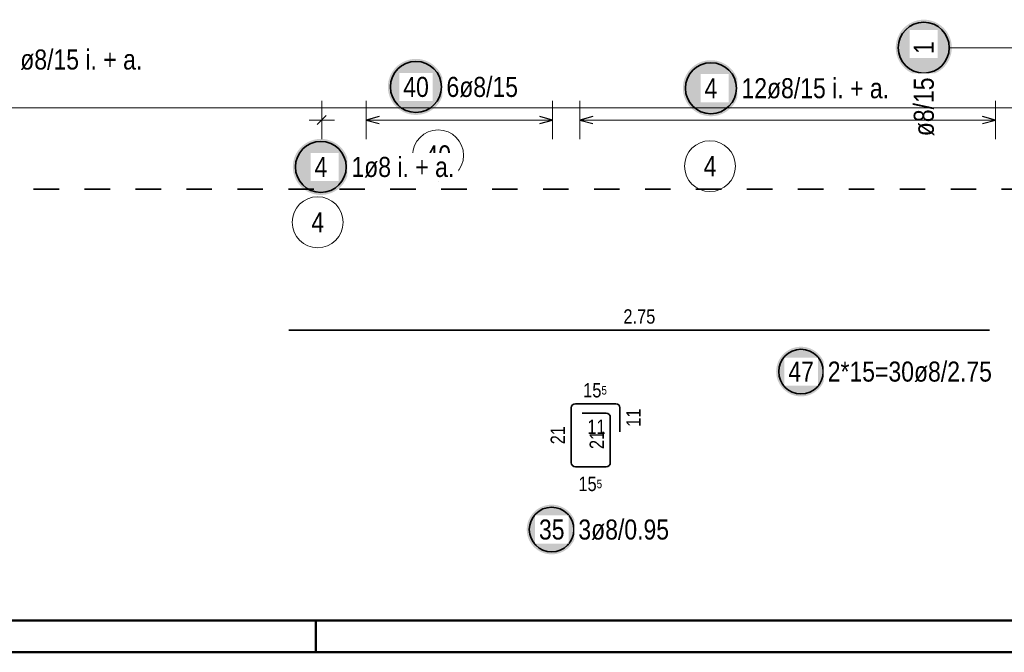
# Model space of a CAD drawing. Header units: millimetres. Extents: x -4.8 to 37.2, y -12 to 28.3.
# Tile 3 of 82: x 4.1 to 8, y 0 to 2.5. Entities that reach past the tile are written whole.
import ezdxf

# ---------------------------------------------------------------- set-up
doc = ezdxf.new("R2010")
doc.units = ezdxf.units.MM
doc.linetypes.add('HIDDEN', pattern=[0.375, 0.25, -0.125])
doc.layers.add('nplo Bewehrung', color=7, linetype='Continuous', lineweight=20)
doc.styles.add('Arial Narrow', font='ARIALN.TTF')

msp = doc.modelspace()

# ---------------------------------------------------------------- hatches: boundary and pattern name
at = {"lineweight": 25, "true_color": 0xffffff}
for points in [[(7.747117, 2.37388), (7.74705, 2.377719), (7.746849, 2.381553), (7.746514, 2.385378), (7.746046, 2.389189), (7.745445, 2.392981), (7.744713, 2.39675), (7.743849, 2.400491), (7.742855, 2.4042), (7.741733, 2.407872), (7.740483, 2.411502), (7.739107, 2.415087), (7.737607, 2.418621), (7.735984, 2.422101), (7.734241, 2.425522), (7.732379, 2.42888), (7.730402, 2.432171), (7.728311, 2.435391), (7.726108, 2.438536), (7.723798, 2.441603), (7.721381, 2.444587), (7.718863, 2.447484), (7.716244, 2.450292), (7.713529, 2.453007), (7.710721, 2.455626), (7.707823, 2.458145), (7.704839, 2.460561), (7.701773, 2.462872), (7.698628, 2.465074), (7.695408, 2.467165), (7.692117, 2.469143), (7.688758, 2.471004), (7.685337, 2.472747), (7.681858, 2.47437), (7.678323, 2.47587), (7.674739, 2.477246), (7.671108, 2.478496), (7.667437, 2.479619), (7.663728, 2.480613), (7.659987, 2.481476), (7.656218, 2.482209), (7.652426, 2.482809), (7.648615, 2.483277), (7.64479, 2.483612), (7.640956, 2.483813), (7.637117, 2.48388), (7.633278, 2.483813), (7.629443, 2.483612), (7.625618, 2.483277), (7.621808, 2.482809), (7.618015, 2.482209), (7.614246, 2.481476), (7.610505, 2.480613), (7.606796, 2.479619), (7.603125, 2.478496), (7.599494, 2.477246), (7.59591, 2.47587), (7.592376, 2.47437), (7.588896, 2.472747), (7.585475, 2.471004), (7.582117, 2.469143), (7.578825, 2.467165), (7.575605, 2.465074), (7.57246, 2.462872), (7.569394, 2.460561), (7.56641, 2.458145), (7.563512, 2.455626), (7.560704, 2.453007), (7.557989, 2.450292), (7.555371, 2.447484), (7.552852, 2.444587), (7.550435, 2.441603), (7.548125, 2.438536), (7.545922, 2.435391), (7.543831, 2.432171), (7.541854, 2.42888), (7.539992, 2.425522), (7.538249, 2.422101), (7.536627, 2.418621), (7.535126, 2.415087), (7.53375, 2.411502), (7.5325, 2.407872), (7.531378, 2.4042), (7.530384, 2.400491), (7.52952, 2.39675), (7.528788, 2.392981), (7.528187, 2.389189), (7.527719, 2.385378), (7.527385, 2.381553), (7.527184, 2.377719), (7.527117, 2.37388), (7.527184, 2.370041), (7.527385, 2.366207), (7.527719, 2.362382), (7.528187, 2.358571), (7.528788, 2.354779), (7.52952, 2.35101), (7.530384, 2.347269), (7.531378, 2.34356), (7.5325, 2.339888), (7.53375, 2.336258), (7.535126, 2.332673), (7.536627, 2.329139), (7.538249, 2.325659), (7.539992, 2.322238), (7.541854, 2.31888), (7.543831, 2.315589), (7.545922, 2.312369), (7.548125, 2.309224), (7.550435, 2.306157), (7.552852, 2.303173), (7.555371, 2.300276), (7.557989, 2.297468), (7.560704, 2.294753), (7.563512, 2.292134), (7.56641, 2.289615), (7.569394, 2.287199), (7.57246, 2.284888), (7.575605, 2.282686), (7.578825, 2.280595), (7.582117, 2.278617), (7.585475, 2.276756), (7.588896, 2.275013), (7.592376, 2.27339), (7.59591, 2.27189), (7.599494, 2.270514), (7.603125, 2.269264), (7.606796, 2.268141), (7.610505, 2.267147), (7.614246, 2.266284), (7.618015, 2.265551), (7.621808, 2.264951), (7.625618, 2.264483), (7.629443, 2.264148), (7.633278, 2.263947), (7.637117, 2.26388), (7.640956, 2.263947), (7.64479, 2.264148), (7.648615, 2.264483), (7.652426, 2.264951), (7.656218, 2.265551), (7.659987, 2.266284), (7.663728, 2.267147), (7.667437, 2.268141), (7.671108, 2.269264), (7.674739, 2.270514), (7.678323, 2.27189), (7.681858, 2.27339), (7.685337, 2.275013), (7.688758, 2.276756), (7.692117, 2.278617), (7.695408, 2.280595), (7.698628, 2.282686), (7.701773, 2.284888), (7.704839, 2.287199), (7.707823, 2.289615), (7.710721, 2.292134), (7.713529, 2.294753), (7.716244, 2.297468), (7.718863, 2.300276), (7.721381, 2.303173), (7.723798, 2.306157), (7.726108, 2.309224), (7.728311, 2.312369), (7.730402, 2.315589), (7.732379, 2.31888), (7.734241, 2.322238), (7.735984, 2.325659), (7.737607, 2.329139), (7.739107, 2.332673), (7.740483, 2.336258), (7.741733, 2.339888), (7.742855, 2.34356), (7.743849, 2.347269), (7.744713, 2.35101), (7.745445, 2.354779), (7.746046, 2.358571), (7.746514, 2.362382), (7.746849, 2.366207)], [(5.753403, 2.219979), (5.753336, 2.223818), (5.753135, 2.227653), (5.7528, 2.231478), (5.752332, 2.235288), (5.751732, 2.239081), (5.750999, 2.24285), (5.750136, 2.246591), (5.749142, 2.2503), (5.748019, 2.253971), (5.746769, 2.257602), (5.745393, 2.261186), (5.743893, 2.26472), (5.74227, 2.2682), (5.740527, 2.271621), (5.738666, 2.274979), (5.736688, 2.278271), (5.734597, 2.281491), (5.732395, 2.284636), (5.730084, 2.287702), (5.727668, 2.290686), (5.725149, 2.293584), (5.72253, 2.296392), (5.719815, 2.299107), (5.717007, 2.301725), (5.71411, 2.304244), (5.711126, 2.306661), (5.708059, 2.308971), (5.704914, 2.311174), (5.701694, 2.313265), (5.698403, 2.315242), (5.695045, 2.317104), (5.691624, 2.318847), (5.688144, 2.320469), (5.68461, 2.32197), (5.681025, 2.323346), (5.677395, 2.324596), (5.673723, 2.325718), (5.670014, 2.326712), (5.666273, 2.327576), (5.662504, 2.328308), (5.658712, 2.328909), (5.654901, 2.329377), (5.651076, 2.329711), (5.647242, 2.329912), (5.643403, 2.329979), (5.639564, 2.329912), (5.63573, 2.329711), (5.631905, 2.329377), (5.628094, 2.328909), (5.624302, 2.328308), (5.620533, 2.327576), (5.616792, 2.326712), (5.613083, 2.325718), (5.609411, 2.324596), (5.605781, 2.323346), (5.602196, 2.32197), (5.598662, 2.320469), (5.595182, 2.318847), (5.591761, 2.317104), (5.588403, 2.315242), (5.585112, 2.313265), (5.581892, 2.311174), (5.578747, 2.308971), (5.57568, 2.306661), (5.572696, 2.304244), (5.569799, 2.301725), (5.566991, 2.299107), (5.564276, 2.296392), (5.561657, 2.293584), (5.559138, 2.290686), (5.556722, 2.287702), (5.554411, 2.284636), (5.552209, 2.281491), (5.550118, 2.278271), (5.54814, 2.274979), (5.546279, 2.271621), (5.544536, 2.2682), (5.542913, 2.26472), (5.541413, 2.261186), (5.540037, 2.257602), (5.538787, 2.253971), (5.537664, 2.2503), (5.53667, 2.246591), (5.535807, 2.24285), (5.535074, 2.239081), (5.534473, 2.235288), (5.534006, 2.231478), (5.533671, 2.227653), (5.53347, 2.223818), (5.533403, 2.219979), (5.53347, 2.216141), (5.533671, 2.212306), (5.534006, 2.208481), (5.534473, 2.20467), (5.535074, 2.200878), (5.535807, 2.197109), (5.53667, 2.193368), (5.537664, 2.189659), (5.538787, 2.185988), (5.540037, 2.182357), (5.541413, 2.178773), (5.542913, 2.175238), (5.544536, 2.171759), (5.546279, 2.168338), (5.54814, 2.164979), (5.550118, 2.161688), (5.552209, 2.158468), (5.554411, 2.155323), (5.556722, 2.152257), (5.559138, 2.149273), (5.561657, 2.146375), (5.564276, 2.143567), (5.566991, 2.140852), (5.569799, 2.138234), (5.572696, 2.135715), (5.57568, 2.133298), (5.578747, 2.130988), (5.581892, 2.128785), (5.585112, 2.126694), (5.588403, 2.124717), (5.591761, 2.122855), (5.595182, 2.121112), (5.598662, 2.119489), (5.602196, 2.117989), (5.605781, 2.116613), (5.609411, 2.115363), (5.613083, 2.114241), (5.616792, 2.113247), (5.620533, 2.112383), (5.624302, 2.111651), (5.628094, 2.11105), (5.631905, 2.110582), (5.63573, 2.110247), (5.639564, 2.110046), (5.643403, 2.109979), (5.647242, 2.110046), (5.651076, 2.110247), (5.654901, 2.110582), (5.658712, 2.11105), (5.662504, 2.111651), (5.666273, 2.112383), (5.670014, 2.113247), (5.673723, 2.114241), (5.677395, 2.115363), (5.681025, 2.116613), (5.68461, 2.117989), (5.688144, 2.119489), (5.691624, 2.121112), (5.695045, 2.122855), (5.698403, 2.124717), (5.701694, 2.126694), (5.704914, 2.128785), (5.708059, 2.130988), (5.711126, 2.133298), (5.71411, 2.135715), (5.717007, 2.138234), (5.719815, 2.140852), (5.72253, 2.143567), (5.725149, 2.146375), (5.727668, 2.149273), (5.730084, 2.152257), (5.732395, 2.155323), (5.734597, 2.158468), (5.736688, 2.161688), (5.738666, 2.164979), (5.740527, 2.168338), (5.74227, 2.171759), (5.743893, 2.175238), (5.745393, 2.178773), (5.746769, 2.182357), (5.748019, 2.185988), (5.749142, 2.189659), (5.750136, 2.193368), (5.750999, 2.197109), (5.751732, 2.200878), (5.752332, 2.20467), (5.7528, 2.208481), (5.753135, 2.212306)], [(6.911454, 2.214858), (6.911387, 2.218697), (6.911186, 2.222531), (6.910851, 2.226356), (6.910383, 2.230167), (6.909782, 2.233959), (6.90905, 2.237728), (6.908186, 2.241469), (6.907192, 2.245178), (6.90607, 2.24885), (6.90482, 2.25248), (6.903444, 2.256064), (6.901944, 2.259599), (6.900321, 2.263079), (6.898578, 2.2665), (6.896716, 2.269858), (6.894739, 2.273149), (6.892648, 2.276369), (6.890445, 2.279514), (6.888135, 2.28258), (6.885718, 2.285564), (6.8832, 2.288462), (6.880581, 2.29127), (6.877866, 2.293985), (6.875058, 2.296604), (6.87216, 2.299123), (6.869176, 2.301539), (6.86611, 2.30385), (6.862965, 2.306052), (6.859745, 2.308143), (6.856454, 2.310121), (6.853095, 2.311982), (6.849674, 2.313725), (6.846195, 2.315348), (6.84266, 2.316848), (6.839076, 2.318224), (6.835445, 2.319474), (6.831774, 2.320596), (6.828065, 2.32159), (6.824324, 2.322454), (6.820555, 2.323187), (6.816763, 2.323787), (6.812952, 2.324255), (6.809127, 2.32459), (6.805293, 2.324791), (6.801454, 2.324858), (6.797615, 2.324791), (6.79378, 2.32459), (6.789955, 2.324255), (6.786145, 2.323787), (6.782352, 2.323187), (6.778583, 2.322454), (6.774842, 2.32159), (6.771133, 2.320596), (6.767462, 2.319474), (6.763831, 2.318224), (6.760247, 2.316848), (6.756713, 2.315348), (6.753233, 2.313725), (6.749812, 2.311982), (6.746454, 2.310121), (6.743162, 2.308143), (6.739942, 2.306052), (6.736797, 2.30385), (6.733731, 2.301539), (6.730747, 2.299123), (6.727849, 2.296604), (6.725041, 2.293985), (6.722326, 2.29127), (6.719708, 2.288462), (6.717189, 2.285564), (6.714772, 2.28258), (6.712462, 2.279514), (6.710259, 2.276369), (6.708168, 2.273149), (6.706191, 2.269858), (6.704329, 2.2665), (6.702586, 2.263079), (6.700964, 2.259599), (6.699463, 2.256064), (6.698087, 2.25248), (6.696837, 2.24885), (6.695715, 2.245178), (6.694721, 2.241469), (6.693857, 2.237728), (6.693125, 2.233959), (6.692524, 2.230167), (6.692056, 2.226356), (6.691722, 2.222531), (6.691521, 2.218697), (6.691454, 2.214858), (6.691521, 2.211019), (6.691722, 2.207184), (6.692056, 2.20336), (6.692524, 2.199549), (6.693125, 2.195756), (6.693857, 2.191987), (6.694721, 2.188246), (6.695715, 2.184538), (6.696837, 2.180866), (6.698087, 2.177235), (6.699463, 2.173651), (6.700964, 2.170117), (6.702586, 2.166637), (6.704329, 2.163216), (6.706191, 2.159858), (6.708168, 2.156567), (6.710259, 2.153346), (6.712462, 2.150201), (6.714772, 2.147135), (6.717189, 2.144151), (6.719708, 2.141253), (6.722326, 2.138445), (6.725041, 2.13573), (6.727849, 2.133112), (6.730747, 2.130593), (6.733731, 2.128177), (6.736797, 2.125866), (6.739942, 2.123664), (6.743162, 2.121572), (6.746454, 2.119595), (6.749812, 2.117733), (6.753233, 2.11599), (6.756713, 2.114368), (6.760247, 2.112867), (6.763831, 2.111492), (6.767462, 2.110241), (6.771133, 2.109119), (6.774842, 2.108125), (6.778583, 2.107261), (6.782352, 2.106529), (6.786145, 2.105928), (6.789955, 2.10546), (6.79378, 2.105126), (6.797615, 2.104925), (6.801454, 2.104858), (6.805293, 2.104925), (6.809127, 2.105126), (6.812952, 2.10546), (6.816763, 2.105928), (6.820555, 2.106529), (6.824324, 2.107261), (6.828065, 2.108125), (6.831774, 2.109119), (6.835445, 2.110241), (6.839076, 2.111492), (6.84266, 2.112867), (6.846195, 2.114368), (6.849674, 2.11599), (6.853095, 2.117733), (6.856454, 2.119595), (6.859745, 2.121572), (6.862965, 2.123664), (6.86611, 2.125866), (6.869176, 2.128177), (6.87216, 2.130593), (6.875058, 2.133112), (6.877866, 2.13573), (6.880581, 2.138445), (6.8832, 2.141253), (6.885718, 2.144151), (6.888135, 2.147135), (6.890445, 2.150201), (6.892648, 2.153346), (6.894739, 2.156567), (6.896716, 2.159858), (6.898578, 2.163216), (6.900321, 2.166637), (6.901944, 2.170117), (6.903444, 2.173651), (6.90482, 2.177235), (6.90607, 2.180866), (6.907192, 2.184538), (6.908186, 2.188246), (6.90905, 2.191987), (6.909782, 2.195756), (6.910383, 2.199549), (6.910851, 2.20336), (6.911186, 2.207184)], [(5.380272, 1.90574), (5.380205, 1.909579), (5.380004, 1.913413), (5.379669, 1.917238), (5.379201, 1.921049), (5.378601, 1.924841), (5.377868, 1.92861), (5.377004, 1.932351), (5.376011, 1.93606), (5.374888, 1.939732), (5.373638, 1.943362), (5.372262, 1.946947), (5.370762, 1.950481), (5.369139, 1.953961), (5.367396, 1.957382), (5.365535, 1.96074), (5.363557, 1.964031), (5.361466, 1.967251), (5.359264, 1.970396), (5.356953, 1.973463), (5.354537, 1.976447), (5.352018, 1.979344), (5.349399, 1.982152), (5.346684, 1.984867), (5.343876, 1.987486), (5.340978, 1.990005), (5.337995, 1.992421), (5.334928, 1.994732), (5.331783, 1.996934), (5.328563, 1.999025), (5.325272, 2.001003), (5.321914, 2.002864), (5.318493, 2.004607), (5.315013, 2.00623), (5.311479, 2.00773), (5.307894, 2.009106), (5.304264, 2.010356), (5.300592, 2.011479), (5.296883, 2.012472), (5.293142, 2.013336), (5.289373, 2.014069), (5.285581, 2.014669), (5.28177, 2.015137), (5.277945, 2.015472), (5.274111, 2.015673), (5.270272, 2.01574), (5.266433, 2.015673), (5.262599, 2.015472), (5.258774, 2.015137), (5.254963, 2.014669), (5.25117, 2.014069), (5.247402, 2.013336), (5.24366, 2.012472), (5.239952, 2.011479), (5.23628, 2.010356), (5.23265, 2.009106), (5.229065, 2.00773), (5.225531, 2.00623), (5.222051, 2.004607), (5.21863, 2.002864), (5.215272, 2.001003), (5.211981, 1.999025), (5.208761, 1.996934), (5.205615, 1.994732), (5.202549, 1.992421), (5.199565, 1.990005), (5.196667, 1.987486), (5.193859, 1.984867), (5.191144, 1.982152), (5.188526, 1.979344), (5.186007, 1.976447), (5.183591, 1.973463), (5.18128, 1.970396), (5.179078, 1.967251), (5.176987, 1.964031), (5.175009, 1.96074), (5.173148, 1.957382), (5.171404, 1.953961), (5.169782, 1.950481), (5.168282, 1.946947), (5.166906, 1.943362), (5.165656, 1.939732), (5.164533, 1.93606), (5.163539, 1.932351), (5.162676, 1.92861), (5.161943, 1.924841), (5.161342, 1.921049), (5.160874, 1.917238), (5.16054, 1.913413), (5.160339, 1.909579), (5.160272, 1.90574), (5.160339, 1.901901), (5.16054, 1.898067), (5.160874, 1.894242), (5.161342, 1.890431), (5.161943, 1.886639), (5.162676, 1.88287), (5.163539, 1.879129), (5.164533, 1.87542), (5.165656, 1.871748), (5.166906, 1.868118), (5.168282, 1.864533), (5.169782, 1.860999), (5.171404, 1.857519), (5.173148, 1.854098), (5.175009, 1.85074), (5.176987, 1.847449), (5.179078, 1.844229), (5.18128, 1.841084), (5.183591, 1.838017), (5.186007, 1.835033), (5.188526, 1.832136), (5.191144, 1.829328), (5.193859, 1.826613), (5.196667, 1.823994), (5.199565, 1.821475), (5.202549, 1.819059), (5.205615, 1.816748), (5.208761, 1.814546), (5.211981, 1.812455), (5.215272, 1.810477), (5.21863, 1.808616), (5.222051, 1.806873), (5.225531, 1.80525), (5.229065, 1.80375), (5.23265, 1.802374), (5.23628, 1.801124), (5.239952, 1.800001), (5.24366, 1.799007), (5.247402, 1.798144), (5.25117, 1.797411), (5.254963, 1.79681), (5.258774, 1.796343), (5.262599, 1.796008), (5.266433, 1.795807), (5.270272, 1.79574), (5.274111, 1.795807), (5.277945, 1.796008), (5.28177, 1.796343), (5.285581, 1.79681), (5.289373, 1.797411), (5.293142, 1.798144), (5.296883, 1.799007), (5.300592, 1.800001), (5.304264, 1.801124), (5.307894, 1.802374), (5.311479, 1.80375), (5.315013, 1.80525), (5.318493, 1.806873), (5.321914, 1.808616), (5.325272, 1.810477), (5.328563, 1.812455), (5.331783, 1.814546), (5.334928, 1.816748), (5.337995, 1.819059), (5.340978, 1.821475), (5.343876, 1.823994), (5.346684, 1.826613), (5.349399, 1.829328), (5.352018, 1.832136), (5.354537, 1.835033), (5.356953, 1.838017), (5.359264, 1.841084), (5.361466, 1.844229), (5.363557, 1.847449), (5.365535, 1.85074), (5.367396, 1.854098), (5.369139, 1.857519), (5.370762, 1.860999), (5.372262, 1.864533), (5.373638, 1.868118), (5.374888, 1.871748), (5.376011, 1.87542), (5.377004, 1.879129), (5.377868, 1.88287), (5.378601, 1.886639), (5.379201, 1.890431), (5.379669, 1.894242), (5.380004, 1.898067)], [(7.252646, 1.102257), (7.252586, 1.10566), (7.252408, 1.109059), (7.252112, 1.112449), (7.251697, 1.115827), (7.251164, 1.119188), (7.250515, 1.122529), (7.24975, 1.125845), (7.248869, 1.129132), (7.247874, 1.132386), (7.246766, 1.135604), (7.245546, 1.138781), (7.244216, 1.141914), (7.242778, 1.144998), (7.241233, 1.148031), (7.239583, 1.151007), (7.23783, 1.153924), (7.235977, 1.156779), (7.234025, 1.159566), (7.231977, 1.162284), (7.229835, 1.164929), (7.227602, 1.167498), (7.225281, 1.169986), (7.222875, 1.172393), (7.220386, 1.174714), (7.217818, 1.176947), (7.215173, 1.179088), (7.212455, 1.181136), (7.209667, 1.183088), (7.206813, 1.184942), (7.203896, 1.186695), (7.200919, 1.188345), (7.197887, 1.18989), (7.194803, 1.191328), (7.19167, 1.192658), (7.188493, 1.193877), (7.185275, 1.194985), (7.18202, 1.19598), (7.178733, 1.196861), (7.175417, 1.197627), (7.172076, 1.198276), (7.168715, 1.198808), (7.165337, 1.199223), (7.161947, 1.19952), (7.158548, 1.199698), (7.155146, 1.199757), (7.151743, 1.199698), (7.148344, 1.19952), (7.144954, 1.199223), (7.141576, 1.198808), (7.138215, 1.198276), (7.134874, 1.197627), (7.131558, 1.196861), (7.128271, 1.19598), (7.125017, 1.194985), (7.121799, 1.193877), (7.118622, 1.192658), (7.115489, 1.191328), (7.112405, 1.18989), (7.109372, 1.188345), (7.106396, 1.186695), (7.103479, 1.184942), (7.100624, 1.183088), (7.097837, 1.181136), (7.095119, 1.179088), (7.092474, 1.176947), (7.089905, 1.174714), (7.087417, 1.172393), (7.08501, 1.169986), (7.082689, 1.167498), (7.080456, 1.164929), (7.078315, 1.162284), (7.076267, 1.159566), (7.074315, 1.156779), (7.072461, 1.153924), (7.070708, 1.151007), (7.069058, 1.148031), (7.067513, 1.144998), (7.066075, 1.141914), (7.064745, 1.138781), (7.063526, 1.135604), (7.062418, 1.132386), (7.061423, 1.129132), (7.060542, 1.125845), (7.059776, 1.122529), (7.059127, 1.119188), (7.058595, 1.115827), (7.05818, 1.112449), (7.057883, 1.109059), (7.057705, 1.10566), (7.057646, 1.102257), (7.057705, 1.098855), (7.057883, 1.095456), (7.05818, 1.092066), (7.058595, 1.088688), (7.059127, 1.085327), (7.059776, 1.081986), (7.060542, 1.07867), (7.061423, 1.075383), (7.062418, 1.072128), (7.063526, 1.06891), (7.064745, 1.065733), (7.066075, 1.0626), (7.067513, 1.059516), (7.069058, 1.056484), (7.070708, 1.053507), (7.072461, 1.05059), (7.074315, 1.047736), (7.076267, 1.044948), (7.078315, 1.04223), (7.080456, 1.039586), (7.082689, 1.037017), (7.08501, 1.034528), (7.087417, 1.032122), (7.089905, 1.029801), (7.092474, 1.027568), (7.095119, 1.025426), (7.097837, 1.023378), (7.100624, 1.021426), (7.103479, 1.019573), (7.106396, 1.01782), (7.109372, 1.01617), (7.112405, 1.014625), (7.115489, 1.013187), (7.118622, 1.011857), (7.121799, 1.010637), (7.125017, 1.009529), (7.128271, 1.008534), (7.131558, 1.007653), (7.134874, 1.006888), (7.138215, 1.006239), (7.141576, 1.005706), (7.144954, 1.005291), (7.148344, 1.004995), (7.151743, 1.004817), (7.155146, 1.004757), (7.158548, 1.004817), (7.161947, 1.004995), (7.165337, 1.005291), (7.168715, 1.005706), (7.172076, 1.006239), (7.175417, 1.006888), (7.178733, 1.007653), (7.18202, 1.008534), (7.185275, 1.009529), (7.188493, 1.010637), (7.19167, 1.011857), (7.194803, 1.013187), (7.197887, 1.014625), (7.200919, 1.01617), (7.203896, 1.01782), (7.206813, 1.019573), (7.209667, 1.021426), (7.212455, 1.023378), (7.215173, 1.025426), (7.217818, 1.027568), (7.220386, 1.029801), (7.222875, 1.032122), (7.225281, 1.034528), (7.227602, 1.037017), (7.229835, 1.039586), (7.231977, 1.04223), (7.234025, 1.044948), (7.235977, 1.047736), (7.23783, 1.05059), (7.239583, 1.053507), (7.241233, 1.056484), (7.242778, 1.059516), (7.244216, 1.0626), (7.245546, 1.065733), (7.246766, 1.06891), (7.247874, 1.072128), (7.248869, 1.075383), (7.24975, 1.07867), (7.250515, 1.081986), (7.251164, 1.085327), (7.251697, 1.088688), (7.252112, 1.092066), (7.252408, 1.095456)], [(6.273617, 0.482087), (6.273558, 0.485489), (6.27338, 0.488888), (6.273083, 0.492278), (6.272668, 0.495656), (6.272136, 0.499017), (6.271487, 0.502358), (6.270721, 0.505674), (6.26984, 0.508961), (6.268845, 0.512216), (6.267737, 0.515434), (6.266518, 0.518611), (6.265188, 0.521744), (6.26375, 0.524828), (6.262205, 0.52786), (6.260555, 0.530837), (6.258802, 0.533754), (6.256948, 0.536608), (6.254996, 0.539396), (6.252948, 0.542114), (6.250806, 0.544759), (6.248574, 0.547327), (6.246253, 0.549816), (6.243846, 0.552222), (6.241357, 0.554543), (6.238789, 0.556776), (6.236144, 0.558918), (6.233426, 0.560966), (6.230638, 0.562918), (6.227784, 0.564771), (6.224867, 0.566524), (6.221891, 0.568174), (6.218858, 0.569719), (6.215774, 0.571157), (6.212641, 0.572487), (6.209464, 0.573707), (6.206246, 0.574815), (6.202992, 0.57581), (6.199705, 0.576691), (6.196389, 0.577456), (6.193048, 0.578106), (6.189686, 0.578638), (6.186309, 0.579053), (6.182918, 0.579349), (6.17952, 0.579527), (6.176117, 0.579587), (6.172714, 0.579527), (6.169316, 0.579349), (6.165926, 0.579053), (6.162548, 0.578638), (6.159186, 0.578106), (6.155846, 0.577456), (6.15253, 0.576691), (6.149242, 0.57581), (6.145988, 0.574815), (6.14277, 0.573707), (6.139593, 0.572487), (6.13646, 0.571157), (6.133376, 0.569719), (6.130344, 0.568174), (6.127367, 0.566524), (6.12445, 0.564771), (6.121596, 0.562918), (6.118808, 0.560966), (6.11609, 0.558918), (6.113445, 0.556776), (6.110877, 0.554543), (6.108388, 0.552222), (6.105981, 0.549816), (6.10366, 0.547327), (6.101428, 0.544759), (6.099286, 0.542114), (6.097238, 0.539396), (6.095286, 0.536608), (6.093432, 0.533754), (6.09168, 0.530837), (6.09003, 0.52786), (6.088485, 0.524828), (6.087046, 0.521744), (6.085717, 0.518611), (6.084497, 0.515434), (6.083389, 0.512216), (6.082394, 0.508961), (6.081513, 0.505674), (6.080748, 0.502358), (6.080098, 0.499017), (6.079566, 0.495656), (6.079151, 0.492278), (6.078855, 0.488888), (6.078677, 0.485489), (6.078617, 0.482087), (6.078677, 0.478684), (6.078855, 0.475285), (6.079151, 0.471895), (6.079566, 0.468517), (6.080098, 0.465156), (6.080748, 0.461815), (6.081513, 0.458499), (6.082394, 0.455212), (6.083389, 0.451958), (6.084497, 0.44874), (6.085717, 0.445563), (6.087046, 0.44243), (6.088485, 0.439346), (6.09003, 0.436313), (6.09168, 0.433337), (6.093432, 0.43042), (6.095286, 0.427565), (6.097238, 0.424778), (6.099286, 0.42206), (6.101428, 0.419415), (6.10366, 0.416847), (6.105981, 0.414358), (6.108388, 0.411951), (6.110877, 0.40963), (6.113445, 0.407397), (6.11609, 0.405256), (6.118808, 0.403208), (6.121596, 0.401256), (6.12445, 0.399402), (6.127367, 0.397649), (6.130344, 0.395999), (6.133376, 0.394454), (6.13646, 0.393016), (6.139593, 0.391686), (6.14277, 0.390467), (6.145988, 0.389359), (6.149242, 0.388364), (6.15253, 0.387483), (6.155846, 0.386717), (6.159186, 0.386068), (6.162548, 0.385536), (6.165926, 0.385121), (6.169316, 0.384824), (6.172714, 0.384646), (6.176117, 0.384587), (6.17952, 0.384646), (6.182918, 0.384824), (6.186309, 0.385121), (6.189686, 0.385536), (6.193048, 0.386068), (6.196389, 0.386717), (6.199705, 0.387483), (6.202992, 0.388364), (6.206246, 0.389359), (6.209464, 0.390467), (6.212641, 0.391686), (6.215774, 0.393016), (6.218858, 0.394454), (6.221891, 0.395999), (6.224867, 0.397649), (6.227784, 0.399402), (6.230638, 0.401256), (6.233426, 0.403208), (6.236144, 0.405256), (6.238789, 0.407397), (6.241357, 0.40963), (6.243846, 0.411951), (6.246253, 0.414358), (6.248574, 0.416847), (6.250806, 0.419415), (6.252948, 0.42206), (6.254996, 0.424778), (6.256948, 0.427565), (6.258802, 0.43042), (6.260555, 0.433337), (6.262205, 0.436313), (6.26375, 0.439346), (6.265188, 0.44243), (6.266518, 0.445563), (6.267737, 0.44874), (6.268845, 0.451958), (6.26984, 0.455212), (6.270721, 0.458499), (6.271487, 0.461815), (6.272136, 0.465156), (6.272668, 0.468517), (6.273083, 0.471895), (6.27338, 0.475285)]]:
    msp.add_hatch(color=7, dxfattribs=at).paths.add_polyline_path(points)

# ---------------------------------------------------------------- linework, layer by layer
at = {"color": 5, "linetype": 'Continuous', "lineweight": 18}
for p, q in [((7.737117, 2.373875), (8.017162, 2.373862)), ((5.274073, 2.014858), (5.274073, 2.164858)), ((5.448723, 2.164858), (5.448723, 2.014858)), ((6.179423, 2.014858), (6.179423, 2.164858)), ((6.287424, 2.164858), (6.287424, 2.014858)), ((7.918168, 2.014858), (7.918168, 2.164858)), ((5.324073, 2.089858), (5.224073, 2.089858)), ((5.448723, 2.089858), (6.179423, 2.089858))]:
    msp.add_line(p, q, dxfattribs=at)
at = {"color": 3, "linetype": 'Continuous', "lineweight": 25}
for p, q in [((5.256396, 2.07218), (5.291751, 2.107535)), ((5.498723, 2.103255), (5.448723, 2.089858)), ((5.448723, 2.089858), (5.498723, 2.07646)), ((6.179423, 2.089858), (6.129423, 2.103255)), ((6.129423, 2.07646), (6.179423, 2.089858)), ((6.337424, 2.103255), (6.287424, 2.089858)), ((6.287424, 2.089858), (6.337424, 2.07646)), ((7.918168, 2.089858), (7.868168, 2.103255)), ((7.868168, 2.07646), (7.918168, 2.089858))]:
    msp.add_line(p, q, dxfattribs=at)
at = {"color": 2, "linetype": 'HIDDEN', "lineweight": 35, "ltscale": 0.25}
msp.add_line((8.84286, 1.818122), (1.680984, 1.818122), dxfattribs=at)
at = {"color": 2, "linetype": 'Continuous', "lineweight": 35}
for p, q in [((5.144723, 1.265428), (7.894723, 1.265428)), ((6.269423, 0.975923), (6.428125, 0.975923)), ((6.253423, 0.744423), (6.253423, 0.959923)), ((6.296625, 0.938423), (6.390625, 0.938423)), ((6.444125, 0.959923), (6.444125, 0.865923)), ((6.406625, 0.922423), (6.406625, 0.744423)), ((6.390625, 0.728423), (6.269423, 0.728423))]:
    msp.add_line(p, q, dxfattribs=at)
at = {"color": 4, "linetype": 'Continuous', "lineweight": 50}
for p, q in [((0.5, 0.125), (36.125, 0.125)), ((0, 0), (36.25, 0))]:
    msp.add_line(p, q, dxfattribs=at)
at = {"color": 4, "linetype": 'Continuous', "lineweight": 50, "ltscale": 4}
msp.add_line((5.25, 0), (5.25, 0.125), dxfattribs=at)
at = {"color": 2, "linetype": 'Continuous', "lineweight": 35}
for centre, radius in [((7.637117, 2.37388), 0.1), ((5.643403, 2.219979), 0.1), ((6.801454, 2.214858), 0.1), ((5.270272, 1.90574), 0.1), ((7.155146, 1.102257), 0.0875), ((6.176117, 0.482087), 0.0875)]:
    msp.add_circle(centre, radius, dxfattribs=at)
at = {"color": 9, "linetype": 'Continuous', "lineweight": 0}
for centre in [(5.730639, 1.951084), (6.797863, 1.908847), (5.257785, 1.688462)]:
    msp.add_circle(centre, 0.1, dxfattribs=at)
at = {"color": 2, "linetype": 'Continuous', "lineweight": 35}
for centre, start, end in [((6.269423, 0.959923), 90, 180), ((6.428125, 0.959923), 0, 90), ((6.390625, 0.922423), 0, 90), ((6.269423, 0.744423), 180, 270), ((6.390625, 0.744423), 270, 0)]:
    msp.add_arc(centre, 0.016, start, end, dxfattribs=at)
at = {"layer": 'nplo Bewehrung', "color": 9, "linetype": 'Continuous', "lineweight": 0}
for p, q in [((3.034723, 2.137278), (6.833423, 2.137278)), ((3.745061, 2.137278), (5.095061, 2.137278))]:
    msp.add_line(p, q, dxfattribs=at)

# ---------------------------------------------------------------- texts
at = {"color": 2, "lineweight": 35, "insert": (4.090255, 2.366862), "char_height": 0.07875, "attachment_point": 1, "line_spacing_factor": 0.9, "style": 'Arial Narrow', "bg_fill": 3, "box_fill_scale": 1.2, "bg_fill_color": 256, "bg_fill_true_color": 13158600, "bg_fill_transparency": 0}
msp.add_mtext('ø8/15 i. + a.', dxfattribs=at)
at = {"color": 9, "lineweight": 0, "char_height": 0.07875, "attachment_point": 1, "line_spacing_factor": 0.9, "style": 'Arial Narrow'}
for s, insert in [('40', (5.681026, 1.990459)), ('4', (6.773056, 1.948222)), ('4', (5.232979, 1.727837))]:
    msp.add_mtext(s, dxfattribs=dict(at, insert=insert))
at = {"color": 3, "lineweight": 25, "char_height": 0.05625, "attachment_point": 1, "line_spacing_factor": 0.9, "style": 'Arial Narrow'}
for s, insert in [('2.75', (6.457848, 1.346678)), ('15{\\A1;\\H.6x;\\S5;}', (6.300047, 1.057173)), ('11', (6.316187, 0.913423)), ('15{\\A1;\\H.6x;\\S5;}', (6.281297, 0.68936))]:
    msp.add_mtext(s, dxfattribs=dict(at, insert=insert))
at = {"color": 3, "lineweight": 25, "char_height": 0.05625, "attachment_point": 1, "rotation": 90, "line_spacing_factor": 0.9, "style": 'Arial Narrow'}
for s, insert in [('11', (6.469125, 0.885485)), ('21', (6.172173, 0.816735)), ('21', (6.325375, 0.797985))]:
    msp.add_mtext(s, dxfattribs=dict(at, insert=insert))

# ---------------------------------------------------------------- next in the draw order: texts
at = {"color": 2, "lineweight": 35, "char_height": 0.07875, "attachment_point": 1, "rotation": 90, "line_spacing_factor": 0.9, "style": 'Arial Narrow', "bg_fill": 3, "box_fill_scale": 1.2, "bg_fill_color": 256, "bg_fill_true_color": 13158600, "bg_fill_transparency": 0}
for s, insert in [('1', (7.597742, 2.349074)), ('ø8/15', (7.597742, 2.026293))]:
    msp.add_mtext(s, dxfattribs=dict(at, insert=insert))
at = {"color": 2, "lineweight": 35, "char_height": 0.07875, "attachment_point": 1, "line_spacing_factor": 0.9, "style": 'Arial Narrow', "bg_fill": 3, "box_fill_scale": 1.2, "bg_fill_color": 256, "bg_fill_true_color": 13158600, "bg_fill_transparency": 0}
for s, insert in [('40', (5.59379, 2.259354)), ('6ø8/15', (5.763403, 2.259354)), ('4', (6.776647, 2.254233)), ('4', (5.245466, 1.945115)), ('1ø8 i. + a.', (5.390272, 1.945115)), ('47', (7.105533, 1.141632)), ('2*15=30ø8/2.75', (7.260146, 1.141632)), ('35', (6.126505, 0.521462)), ('3ø8/0.95', (6.281117, 0.521462))]:
    msp.add_mtext(s, dxfattribs=dict(at, insert=insert))

# ---------------------------------------------------------------- next in the draw order: linework, layer by layer
at = {"color": 5, "linetype": 'Continuous', "lineweight": 18}
msp.add_line((7.918168, 2.089858), (6.287424, 2.089858), dxfattribs=at)

# ---------------------------------------------------------------- next in the draw order: texts
at = {"color": 2, "lineweight": 35, "insert": (6.921454, 2.254233), "char_height": 0.07875, "attachment_point": 1, "line_spacing_factor": 0.9, "style": 'Arial Narrow', "bg_fill": 3, "box_fill_scale": 1.2, "bg_fill_color": 256, "bg_fill_true_color": 13158600, "bg_fill_transparency": 0}
msp.add_mtext('12ø8/15 i. + a.', dxfattribs=at)

# ---------------------------------------------------------------- next in the draw order: linework, layer by layer
at = {"layer": 'nplo Bewehrung', "color": 9, "linetype": 'Continuous', "lineweight": 0}
msp.add_line((1.805984, 2.137278), (8.53132, 2.137278), dxfattribs=at)

doc.saveas('drawing.dxf')
